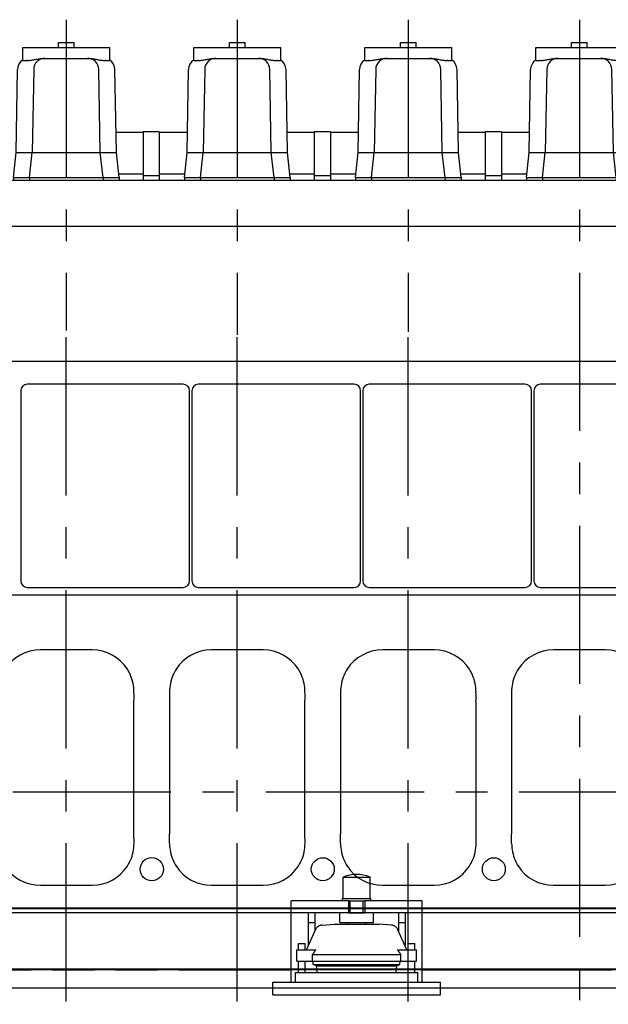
# Model space of a CAD drawing. Header units: millimetres. Extents: x 0 to 1189, y 0 to 841.
# Tile 12 of 106: x 282 to 373, y 138 to 290. Entities that reach past the tile are written whole.
import ezdxf
from ezdxf.enums import TextEntityAlignment as Align

# ---------------------------------------------------------------- set-up
doc = ezdxf.new("R2010")
doc.units = ezdxf.units.MM
doc.header["$LTSCALE"] = 65.395
doc.linetypes.add('CENTER', pattern=[0.6, 0.375, -0.075, 0.075, -0.075])
doc.linetypes.add('PHANTOM', pattern=[0.8, 0.45, -0.05, 0.1, -0.05, 0.1, -0.05])
doc.layers.get('0').update_dxf_attribs({"linetype": 'CONTINUOUS'})
for name, color, linetype in [('1907_210700_40_SIMPLE1_T2_X_PBL1238', 7, 'CONTINUOUS'), ('1907_210700_40_SIMPLE1_T2_X_PBL1259', 7, 'CONTINUOUS'), ('1907_210700_40_SIMPLE1_T2_X_PBL1269', 7, 'CONTINUOUS'), ('1907_210700_40_SIMPLE1_T2_X_PBL1273', 7, 'CONTINUOUS'), ('1907_210700_40_SIMPLE1_X_ABL1237', 7, 'CONTINUOUS'), ('1907_210700_40_SIMPLE1_X_ABL1258', 7, 'CONTINUOUS'), ('1907_210700_40_SIMPLE1_X_ABL1268', 7, 'CONTINUOUS'), ('1907_210700_40_SIMPLE1_X_ABL1272', 7, 'CONTINUOUS'), ('1907_734000_04_SIMPLE1_C_ABL1075', 7, 'CONTINUOUS'), ('1907_734000_04_SIMPLE1_T1_C_PBL1076', 7, 'CONTINUOUS'), ('1907_735000_02_SIMPLE_X_ABL1058', 7, 'CONTINUOUS'), ('1917_735001_02_SIMPLE_X_PBL1059', 7, 'CONTINUOUS'), ('1937_150000_00_SKL_PBL1114', 7, 'CONTINUOUS'), ('1997_111200_08_SIMPLE1_A_ABL1093', 7, 'CONTINUOUS'), ('1997_111200_08_SIMPLE1_T12_A_PBL1168', 7, 'CONTINUOUS'), ('1997_111200_08_SIMPLE1_T12_A_PBL1169', 7, 'CONTINUOUS'), ('1997_111200_08_SIMPLE1_T12_A_PBL1170', 7, 'CONTINUOUS'), ('1997_111200_08_SIMPLE1_T12_A_PBL1171', 7, 'CONTINUOUS'), ('1997_111200_08_SIMPLE1_T7_A_PBL1246', 7, 'CONTINUOUS'), ('1997_111200_08_SIMPLE1_T7_A_PBL1247', 7, 'CONTINUOUS'), ('1997_111200_08_SIMPLE1_T7_A_PBL1248', 7, 'CONTINUOUS'), ('1997_111200_08_SIMPLE1_T7_A_PBL1249', 7, 'CONTINUOUS'), ('1997_122000_07_SIMPLE1_A_ABL1071', 7, 'CONTINUOUS'), ('1997_122000_07_SIMPLE1_T1_A_PBL1072', 7, 'CONTINUOUS'), ('1997_122000_09_SIMPLE1_C_ABL1073', 7, 'CONTINUOUS'), ('1997_122000_09_SIMPLE1_T1_C_PBL1074', 7, 'CONTINUOUS'), ('1997_151000_15_SIMPLE1_T1_X_PBL1127', 7, 'CONTINUOUS'), ('1997_151000_15_SIMPLE1_T2_X_PBL1158', 7, 'CONTINUOUS'), ('1997_151000_15_SIMPLE1_X_ABL1110', 7, 'CONTINUOUS'), ('32007_040000_TLKS_KS_V_ABL1038', 7, 'CONTINUOUS'), ('32007_041000_TLKS_KS_V_ABL1055', 7, 'CONTINUOUS'), ('32097_000000_TLKS_MARKETING_ABL1032', 7, 'CONTINUOUS'), ('32097_030000_TLKS_V_ABL1033', 7, 'CONTINUOUS'), ('32097_100000_TLKS_V_ABL1070', 7, 'CONTINUOUS'), ('32097_111000_01_SIMPLE1_T1_X_PBL1092', 7, 'CONTINUOUS'), ('32097_111000_01_SIMPLE1_X_ABL1091', 7, 'CONTINUOUS'), ('32097_171000_01_SIMPLE1_T1_X_PBL1099', 7, 'CONTINUOUS'), ('32097_171000_01_SIMPLE1_X_ABL1098', 7, 'CONTINUOUS'), ('32097_200000_TLKS_V_ABL1104', 7, 'CONTINUOUS'), ('32097_700000_TLKS_V_ABL1034', 7, 'CONTINUOUS'), ('32097_722000_01_SIMPLE1_T1_X_PBL1044', 7, 'CONTINUOUS'), ('32097_722000_01_SIMPLE1_X_ABL1043', 7, 'CONTINUOUS'), ('right_6_VBL1028', 7, 'CONTINUOUS')]:
    doc.layers.add(name, color=color, linetype=linetype)
doc.styles.get("Standard").update_dxf_attribs({"font": 'txt', "width": 0.6})
doc.dimstyles.new('DIMSTYLE_1', dxfattribs={"dimtxt": 3.5, "dimasz": 3.5, "dimexe": 1.8, "dimexo": 0, "dimgap": 0.875, "dimtad": 1, "dimlfac": 20, "dimdsep": 46, "dimtxsty": 'Standard', "dimblk": '_FILLED', "dimblk1": '_FILLED', "dimblk2": '_FILLED', "dimcen": 0.09, "dimadec": 0, "dimazin": 0, "dimtp": 2, "dimtm": 2, "dimtfac": 1, "dimtofl": 0, "dimtmove": 0, "dimatfit": 3, "dimldrblk": '_FILLED', "dimfxl": 1, "dimtolj": 1, "dimarcsym": 0})

# ---------------------------------------------------------------- blocks, each defined once
blk = doc.blocks.new('_FILLED')
at = {"color": 0, "linetype": 'ByBlock'}
blk.add_solid([(0, 0), (-1, 0.167), (-1, -0.167)], dxfattribs=at)
blk = doc.blocks.new('*D7')
at = {"color": 2, "linetype": 'Continuous'}
for p, q in [((498.65, 167.1), (498.65, 89.6)), ((209.95, 138.25), (209.95, 89.6)), ((209.95, 91.4), (354.3, 91.4)), ((498.65, 91.4), (354.3, 91.4))]:
    blk.add_line(p, q, dxfattribs=at)
at = {"color": 2, "linetype": 'Continuous', "xscale": 3.5, "yscale": 3.5, "zscale": 3.5, "rotation": 180}
blk.add_blockref('_FILLED', (209.95, 91.4), dxfattribs=at)
at = {"color": 2, "linetype": 'Continuous', "xscale": 3.5, "yscale": 3.5, "zscale": 3.5}
blk.add_blockref('_FILLED', (498.65, 91.4), dxfattribs=at)
at = {"color": 2, "linetype": 'Continuous', "width": 0.672619}
blk.add_text('5774', height=3.5, dxfattribs=at).set_placement((354.3, 92.27), align=Align.CENTER)
blk = doc.blocks.new('32097_722000_01_SIMPLE1_T1_X_PBL1044', base_point=(273.55, 286.91))
at = {"layer": '32097_722000_01_SIMPLE1_T1_X_PBL1044', "color": 7, "linetype": 'Continuous'}
for p, q in [((297.16, 273.05), (301.37, 273.05)), ((301.37, 273.12), (301.37, 265.6)), ((303.87, 273.12), (301.37, 273.12)), ((303.87, 273.12), (303.87, 265.6)), ((303.87, 273.05), (308.24, 273.05)), ((323.66, 273.05), (327.87, 273.05)), ((327.87, 273.12), (327.87, 265.6)), ((330.37, 273.12), (327.87, 273.12)), ((330.37, 273.12), (330.37, 265.6)), ((330.37, 273.05), (334.74, 273.05)), ((350.16, 273.05), (354.37, 273.05)), ((354.37, 273.12), (354.37, 265.6)), ((356.87, 273.12), (354.37, 273.12)), ((356.87, 273.12), (356.87, 265.6)), ((356.87, 273.05), (361.24, 273.05)), ((297.58, 266.6), (301.37, 266.6)), ((303.87, 266.27), (301.37, 266.27)), ((303.87, 266.6), (307.81, 266.6)), ((324.08, 266.6), (327.87, 266.6)), ((330.37, 266.27), (327.87, 266.27)), ((330.37, 266.6), (334.31, 266.6)), ((350.58, 266.6), (354.37, 266.6)), ((356.87, 266.27), (354.37, 266.27)), ((356.87, 266.6), (360.81, 266.6))]:
    blk.add_line(p, q, dxfattribs=at)
blk = doc.blocks.new('32097_722000_01_SIMPLE1_X_ABL1043', base_point=(273.55, 286.91))
at = {"layer": '32097_722000_01_SIMPLE1_T1_X_PBL1044'}
blk.add_blockref('32097_722000_01_SIMPLE1_T1_X_PBL1044', (273.55, 286.91), dxfattribs=at)
blk = doc.blocks.new('32097_700000_TLKS_V_ABL1034', base_point=(271.47, 265.47))
at = {"layer": '32097_722000_01_SIMPLE1_X_ABL1043'}
blk.add_blockref('32097_722000_01_SIMPLE1_X_ABL1043', (273.55, 286.91), dxfattribs=at)
blk = doc.blocks.new('1997_122000_07_SIMPLE1_T1_A_PBL1072', base_point=(318.07, 130.7))
at = {"layer": '1997_122000_07_SIMPLE1_T1_A_PBL1072', "color": 7, "linetype": 'Continuous'}
for p, q in [((459.55, 143.15), (176.6, 143.15)), ((179.5, 140.35), (454.2, 140.35))]:
    blk.add_line(p, q, dxfattribs=at)
blk = doc.blocks.new('1997_122000_07_SIMPLE1_A_ABL1071', base_point=(318.07, 130.7))
at = {"layer": '1997_122000_07_SIMPLE1_T1_A_PBL1072'}
blk.add_blockref('1997_122000_07_SIMPLE1_T1_A_PBL1072', (318.07, 130.7), dxfattribs=at)
blk = doc.blocks.new('1997_122000_09_SIMPLE1_T1_C_PBL1074', base_point=(320.3, 123.4))
at = {"layer": '1997_122000_09_SIMPLE1_T1_C_PBL1074', "color": 8, "linetype": 'PHANTOM'}
for p, q in [((254.57, 143.15), (324.32, 143.15)), ((344.57, 143.15), (403.82, 143.15))]:
    blk.add_line(p, q, dxfattribs=at)
blk = doc.blocks.new('1997_122000_09_SIMPLE1_C_ABL1073', base_point=(320.3, 123.4))
at = {"layer": '1997_122000_09_SIMPLE1_T1_C_PBL1074'}
blk.add_blockref('1997_122000_09_SIMPLE1_T1_C_PBL1074', (320.3, 123.4), dxfattribs=at)
blk = doc.blocks.new('32097_111000_01_SIMPLE1_T1_X_PBL1092', base_point=(318.4, 190.37))
at = {"layer": '32097_111000_01_SIMPLE1_T1_X_PBL1092', "color": 7, "linetype": 'Continuous'}
for p, q in [((457.45, 237.5), (179.35, 237.5)), ((387.02, 201.25), (193.85, 201.25)), ((457.45, 152.69), (179.35, 152.69)), ((457.45, 152.62), (179.35, 152.62)), ((457.45, 152), (179.35, 152)), ((457.45, 143.25), (179.35, 143.25))]:
    blk.add_line(p, q, dxfattribs=at)
for centre, radius in [((302.7, 158.75), 1.8), ((329.2, 158.75), 1.78), ((355.7, 158.75), 1.78)]:
    blk.add_circle(centre, radius, dxfattribs=at)
blk = doc.blocks.new('32097_111000_01_SIMPLE1_X_ABL1091', base_point=(318.4, 190.37))
at = {"layer": '32097_111000_01_SIMPLE1_T1_X_PBL1092'}
blk.add_blockref('32097_111000_01_SIMPLE1_T1_X_PBL1092', (318.4, 190.37), dxfattribs=at)
blk = doc.blocks.new('1997_111200_08_SIMPLE1_T12_A_PBL1168', base_point=(289.44, 174.5))
at = {"layer": '1997_111200_08_SIMPLE1_T12_A_PBL1168', "color": 7, "linetype": 'Continuous'}
for p, q in [((293.45, 192.75), (285.44, 192.75)), ((278.95, 186.24), (278.96, 184.76)), ((278.96, 184.76), (278.96, 164.25)), ((299.94, 164.24), (299.94, 184.75)), ((299.95, 162.74), (299.94, 164.24)), ((298.92, 159.24), (298.93, 159.26)), ((285.45, 156.25), (293.45, 156.25))]:
    blk.add_line(p, q, dxfattribs=at)
for centre, radius, start, end in [((285.46, 186.23), 6.52, 90.1732, 147.2173), ((293.45, 186.25), 6.5, 32.694, 90), ((285.39, 186.27), 6.44, 147.2173, 156.5056), ((293.47, 186.33), 6.44, 22.9923, 32.2056), ((285.45, 186.25), 6.5, 156.5056, 180.0668), ((293.45, 186.25), 6.49, 359.9828, 23.5645), ((287.84, 185.49), 12.12, 356.489, 3.557), ((244.41, 163.5), 34.55, 358.7753, 1.2482), ((285.45, 162.75), 6.49, 179.9178, 203.6301), ((293.45, 162.75), 6.5, 336.5214, 359.9537), ((285.42, 162.67), 6.44, 203.1105, 212.1454), ((285.45, 162.75), 6.5, 212.5834, 270.0031), ((293.45, 162.75), 6.5, 270, 327.37), ((293.5, 162.71), 6.43, 327.5209, 336.5982)]:
    blk.add_arc(centre, radius, start, end, dxfattribs=at)
blk = doc.blocks.new('1997_111200_08_SIMPLE1_T12_A_PBL1169', base_point=(315.94, 174.5))
at = {"layer": '1997_111200_08_SIMPLE1_T12_A_PBL1169', "color": 7, "linetype": 'Continuous'}
for p, q in [((319.95, 192.75), (311.94, 192.75)), ((305.45, 186.24), (305.46, 184.76)), ((305.46, 184.76), (305.46, 164.25)), ((326.44, 164.24), (326.44, 184.75)), ((326.45, 162.74), (326.44, 164.24)), ((325.42, 159.24), (325.43, 159.26)), ((311.95, 156.25), (319.95, 156.25))]:
    blk.add_line(p, q, dxfattribs=at)
for centre, radius, start, end in [((311.96, 186.23), 6.52, 90.1732, 147.2173), ((319.95, 186.25), 6.5, 32.694, 90), ((311.89, 186.27), 6.44, 147.2173, 156.5056), ((319.97, 186.33), 6.44, 22.9923, 32.2056), ((311.95, 186.25), 6.5, 156.5056, 180.0668), ((319.95, 186.25), 6.49, 359.9828, 23.5645), ((314.34, 185.49), 12.12, 356.489, 3.557), ((270.91, 163.5), 34.55, 358.7753, 1.2482), ((311.95, 162.75), 6.49, 179.9178, 203.6301), ((319.95, 162.75), 6.5, 336.5214, 359.9537), ((311.92, 162.67), 6.44, 203.1105, 212.1454), ((311.95, 162.75), 6.5, 212.5834, 270.0031), ((319.95, 162.75), 6.5, 270, 327.37), ((320, 162.71), 6.43, 327.5209, 336.5982)]:
    blk.add_arc(centre, radius, start, end, dxfattribs=at)
blk = doc.blocks.new('1997_111200_08_SIMPLE1_T12_A_PBL1170', base_point=(342.44, 174.5))
at = {"layer": '1997_111200_08_SIMPLE1_T12_A_PBL1170', "color": 7, "linetype": 'Continuous'}
for p, q in [((346.45, 192.75), (338.44, 192.75)), ((331.95, 186.24), (331.95, 184.76)), ((331.95, 184.76), (331.95, 164.25)), ((352.94, 164.24), (352.94, 184.75)), ((352.95, 162.74), (352.94, 164.24)), ((351.92, 159.24), (351.93, 159.26)), ((338.45, 156.25), (346.45, 156.25))]:
    blk.add_line(p, q, dxfattribs=at)
for centre, radius, start, end in [((338.46, 186.23), 6.52, 90.1732, 147.2173), ((346.45, 186.25), 6.5, 32.694, 90), ((338.39, 186.27), 6.44, 147.2173, 156.5056), ((346.47, 186.33), 6.44, 22.9923, 32.2056), ((338.45, 186.25), 6.5, 156.5056, 180.0668), ((346.45, 186.25), 6.49, 359.9828, 23.5645), ((340.84, 185.49), 12.12, 356.489, 3.557), ((297.41, 163.5), 34.55, 358.7753, 1.2482), ((338.45, 162.75), 6.49, 179.9178, 203.6301), ((346.45, 162.75), 6.5, 336.5214, 359.9537), ((338.42, 162.67), 6.44, 203.1105, 212.1454), ((338.45, 162.75), 6.5, 212.5834, 270.0031), ((346.45, 162.75), 6.5, 270, 327.37), ((346.5, 162.71), 6.43, 327.5209, 336.5982)]:
    blk.add_arc(centre, radius, start, end, dxfattribs=at)
blk = doc.blocks.new('1997_111200_08_SIMPLE1_T12_A_PBL1171', base_point=(368.94, 174.5))
at = {"layer": '1997_111200_08_SIMPLE1_T12_A_PBL1171', "color": 7, "linetype": 'Continuous'}
for p, q in [((372.95, 192.75), (364.94, 192.75)), ((358.45, 186.24), (358.45, 184.76)), ((358.45, 184.76), (358.45, 164.25)), ((379.44, 164.24), (379.44, 184.75)), ((379.45, 162.74), (379.44, 164.24)), ((378.42, 159.24), (378.43, 159.26)), ((364.95, 156.25), (372.95, 156.25))]:
    blk.add_line(p, q, dxfattribs=at)
for centre, radius, start, end in [((364.96, 186.23), 6.52, 90.1732, 147.2173), ((372.95, 186.25), 6.5, 32.694, 90), ((364.89, 186.27), 6.44, 147.2173, 156.5056), ((372.97, 186.33), 6.44, 22.9923, 32.2056), ((364.95, 186.25), 6.5, 156.5056, 180.0668), ((372.95, 186.25), 6.49, 359.9828, 23.5645), ((367.34, 185.49), 12.12, 356.489, 3.557), ((323.91, 163.5), 34.55, 358.7753, 1.2482), ((364.95, 162.75), 6.49, 179.9178, 203.6301), ((372.95, 162.75), 6.5, 336.5214, 359.9537), ((364.92, 162.67), 6.44, 203.1105, 212.1454), ((364.95, 162.75), 6.5, 212.5834, 270.0031), ((372.95, 162.75), 6.5, 270, 327.37), ((373, 162.71), 6.43, 327.5209, 336.5982)]:
    blk.add_arc(centre, radius, start, end, dxfattribs=at)
blk = doc.blocks.new('1997_111200_08_SIMPLE1_T7_A_PBL1246', base_point=(295.49, 218.2))
at = {"layer": '1997_111200_08_SIMPLE1_T7_A_PBL1246', "color": 7, "linetype": 'Continuous'}
for p, q in [((307.56, 233.95), (283.41, 233.95)), ((282.41, 232.95), (282.41, 203.45)), ((308.56, 203.45), (308.56, 232.95)), ((283.41, 202.45), (307.56, 202.45))]:
    blk.add_line(p, q, dxfattribs=at)
for centre, start, end in [((283.41, 232.95), 90, 180), ((307.56, 232.95), 0, 90), ((283.41, 203.45), 180, 270), ((307.56, 203.45), 270, 360)]:
    blk.add_arc(centre, 1, start, end, dxfattribs=at)
blk = doc.blocks.new('1997_111200_08_SIMPLE1_T7_A_PBL1247', base_point=(321.98, 218.2))
at = {"layer": '1997_111200_08_SIMPLE1_T7_A_PBL1247', "color": 7, "linetype": 'Continuous'}
for p, q in [((334.06, 233.95), (309.91, 233.95)), ((308.91, 232.95), (308.91, 203.45)), ((335.06, 203.45), (335.06, 232.95)), ((309.91, 202.45), (334.06, 202.45))]:
    blk.add_line(p, q, dxfattribs=at)
for centre, start, end in [((309.91, 232.95), 90, 180), ((334.06, 232.95), 0, 90), ((309.91, 203.45), 180, 270), ((334.06, 203.45), 270, 360)]:
    blk.add_arc(centre, 1, start, end, dxfattribs=at)
blk = doc.blocks.new('1997_111200_08_SIMPLE1_T7_A_PBL1248', base_point=(348.48, 218.2))
at = {"layer": '1997_111200_08_SIMPLE1_T7_A_PBL1248', "color": 7, "linetype": 'Continuous'}
for p, q in [((360.55, 233.95), (336.4, 233.95)), ((335.4, 232.95), (335.4, 203.45)), ((361.55, 203.45), (361.55, 232.95)), ((336.4, 202.45), (360.55, 202.45))]:
    blk.add_line(p, q, dxfattribs=at)
for centre, start, end in [((336.4, 232.95), 90, 180), ((360.55, 232.95), 0, 90), ((336.4, 203.45), 180, 270), ((360.55, 203.45), 270, 360)]:
    blk.add_arc(centre, 1, start, end, dxfattribs=at)
blk = doc.blocks.new('1997_111200_08_SIMPLE1_T7_A_PBL1249', base_point=(374.98, 218.2))
at = {"layer": '1997_111200_08_SIMPLE1_T7_A_PBL1249', "color": 7, "linetype": 'Continuous'}
for p, q in [((387.05, 233.95), (362.9, 233.95)), ((361.9, 232.95), (361.9, 203.45)), ((362.9, 202.45), (387.02, 202.45))]:
    blk.add_line(p, q, dxfattribs=at)
for centre, start, end in [((362.9, 232.95), 90, 180), ((387.05, 232.95), 0, 90), ((362.9, 203.45), 180, 270)]:
    blk.add_arc(centre, 1, start, end, dxfattribs=at)
blk = doc.blocks.new('1997_111200_08_SIMPLE1_A_ABL1093', base_point=(326.65, 195.5))
at = {"layer": '1997_111200_08_SIMPLE1_T12_A_PBL1168'}
blk.add_blockref('1997_111200_08_SIMPLE1_T12_A_PBL1168', (289.44, 174.5), dxfattribs=at)
at = {"layer": '1997_111200_08_SIMPLE1_T12_A_PBL1169'}
blk.add_blockref('1997_111200_08_SIMPLE1_T12_A_PBL1169', (315.94, 174.5), dxfattribs=at)
at = {"layer": '1997_111200_08_SIMPLE1_T12_A_PBL1170'}
blk.add_blockref('1997_111200_08_SIMPLE1_T12_A_PBL1170', (342.44, 174.5), dxfattribs=at)
at = {"layer": '1997_111200_08_SIMPLE1_T12_A_PBL1171'}
blk.add_blockref('1997_111200_08_SIMPLE1_T12_A_PBL1171', (368.94, 174.5), dxfattribs=at)
at = {"layer": '1997_111200_08_SIMPLE1_T7_A_PBL1246'}
blk.add_blockref('1997_111200_08_SIMPLE1_T7_A_PBL1246', (295.49, 218.2), dxfattribs=at)
at = {"layer": '1997_111200_08_SIMPLE1_T7_A_PBL1247'}
blk.add_blockref('1997_111200_08_SIMPLE1_T7_A_PBL1247', (321.98, 218.2), dxfattribs=at)
at = {"layer": '1997_111200_08_SIMPLE1_T7_A_PBL1248'}
blk.add_blockref('1997_111200_08_SIMPLE1_T7_A_PBL1248', (348.48, 218.2), dxfattribs=at)
at = {"layer": '1997_111200_08_SIMPLE1_T7_A_PBL1249'}
blk.add_blockref('1997_111200_08_SIMPLE1_T7_A_PBL1249', (374.98, 218.2), dxfattribs=at)
blk = doc.blocks.new('32097_171000_01_SIMPLE1_T1_X_PBL1099', base_point=(317.87, 251.55))
at = {"layer": '32097_171000_01_SIMPLE1_T1_X_PBL1099', "color": 7, "linetype": 'Continuous'}
for p, q in [((195.45, 265.6), (441.95, 265.6)), ((195.45, 258.5), (441.95, 258.5))]:
    blk.add_line(p, q, dxfattribs=at)
blk = doc.blocks.new('32097_171000_01_SIMPLE1_X_ABL1098', base_point=(317.87, 251.55))
at = {"layer": '32097_171000_01_SIMPLE1_T1_X_PBL1099'}
blk.add_blockref('32097_171000_01_SIMPLE1_T1_X_PBL1099', (317.87, 251.55), dxfattribs=at)
blk = doc.blocks.new('32097_100000_TLKS_V_ABL1070', base_point=(325.15, 187.52))
at = {"layer": '1997_111200_08_SIMPLE1_A_ABL1093'}
blk.add_blockref('1997_111200_08_SIMPLE1_A_ABL1093', (326.65, 195.5), dxfattribs=at)
at = {"layer": '1997_122000_07_SIMPLE1_A_ABL1071'}
blk.add_blockref('1997_122000_07_SIMPLE1_A_ABL1071', (318.07, 130.7), dxfattribs=at)
at = {"layer": '1997_122000_09_SIMPLE1_C_ABL1073'}
blk.add_blockref('1997_122000_09_SIMPLE1_C_ABL1073', (320.3, 123.4), dxfattribs=at)
at = {"layer": '32097_111000_01_SIMPLE1_X_ABL1091'}
blk.add_blockref('32097_111000_01_SIMPLE1_X_ABL1091', (318.4, 190.37), dxfattribs=at)
at = {"layer": '32097_171000_01_SIMPLE1_X_ABL1098'}
blk.add_blockref('32097_171000_01_SIMPLE1_X_ABL1098', (317.87, 251.55), dxfattribs=at)
blk = doc.blocks.new('1907_210700_40_SIMPLE1_T2_X_PBL1238', base_point=(289.45, 266.41))
at = {"layer": '1907_210700_40_SIMPLE1_T2_X_PBL1238', "color": 2, "linetype": 'CENTER'}
blk.add_line((289.45, 290.5), (289.45, 242.32), dxfattribs=at)
at = {"layer": '1907_210700_40_SIMPLE1_T2_X_PBL1238', "color": 7, "linetype": 'Continuous'}
for p, q in [((282.7, 284.21), (282.7, 286.2)), ((282.7, 286.2), (296.2, 286.2)), ((288.25, 286.2), (288.25, 286.95)), ((288.25, 286.95), (290.65, 286.95)), ((290.65, 286.2), (290.65, 286.95)), ((296.2, 284.21), (296.2, 286.2)), ((285.91, 284.5), (292.98, 284.5)), ((281.68, 269.9), (281.9, 282.78)), ((284.4, 282.78), (284.18, 269.9)), ((294.72, 269.9), (294.49, 282.78)), ((297.22, 269.9), (297, 282.78)), ((281.25, 266.01), (281.68, 269.9)), ((281.68, 269.9), (297.22, 269.9)), ((283.75, 266.01), (284.18, 269.9)), ((295.15, 266.01), (294.72, 269.9)), ((297.65, 266.01), (297.22, 269.9)), ((281.25, 266.01), (281.25, 265.6)), ((281.25, 266.01), (297.65, 266.01)), ((283.75, 266.01), (283.75, 265.6)), ((295.15, 266.01), (295.15, 265.6)), ((297.65, 266.01), (297.65, 265.6))]:
    blk.add_line(p, q, dxfattribs=at)
for centre, radius, start, end in [((283.65, 282.75), 1.75, 123.0888, 179.0157), ((283.39, 282.61), 1.58, 87.9538, 92.3666), ((286.15, 282.75), 1.75, 90, 179.0171), ((292.74, 282.75), 1.75, 0.9983, 90), ((295.53, 282.63), 1.55, 88.2837, 92.2195), ((295.25, 282.75), 1.75, 0.9577, 57.1454)]:
    blk.add_arc(centre, radius, start, end, dxfattribs=at)
for points, knots in [([(282.7, 284.21), (282.7, 284.2), (282.72, 284.2), (282.75, 284.19), (282.8, 284.19), (282.91, 284.18), (283.08, 284.18), (283.24, 284.19), (283.32, 284.19)], [0, 0, 0, 0, 0.021989, 0.073859, 0.157732, 0.272737, 0.588445, 1, 1, 1, 1]), ([(283.44, 284.19), (283.65, 284.18), (284.07, 284.21), (284.68, 284.33), (285.29, 284.46), (285.7, 284.5), (285.91, 284.5)], [0, 0, 0, 0, 0.249411, 0.499844, 0.750407, 1, 1, 1, 1]), ([(292.98, 284.5), (293.19, 284.5), (293.61, 284.45), (294.22, 284.32), (294.84, 284.2), (295.26, 284.17), (295.47, 284.18)], [0, 0, 0, 0, 0.249571, 0.500167, 0.75063, 1, 1, 1, 1]), ([(295.58, 284.18), (295.66, 284.18), (295.82, 284.18), (295.99, 284.18), (296.1, 284.18), (296.15, 284.19), (296.18, 284.2), (296.2, 284.21), (296.2, 284.21)], [0, 0, 0, 0, 0.410589, 0.7256, 0.840451, 0.924384, 0.976675, 1, 1, 1, 1])]:
    blk.add_open_spline(points, degree=3, knots=knots, dxfattribs=at)
blk = doc.blocks.new('1907_210700_40_SIMPLE1_X_ABL1237', base_point=(289.45, 266.41))
at = {"layer": '1907_210700_40_SIMPLE1_T2_X_PBL1238'}
blk.add_blockref('1907_210700_40_SIMPLE1_T2_X_PBL1238', (289.45, 266.41), dxfattribs=at)
blk = doc.blocks.new('1907_210700_40_SIMPLE1_T2_X_PBL1259', base_point=(315.95, 266.05))
at = {"layer": '1907_210700_40_SIMPLE1_T2_X_PBL1259', "color": 2, "linetype": 'CENTER'}
blk.add_line((315.95, 290.5), (315.95, 241.6), dxfattribs=at)
at = {"layer": '1907_210700_40_SIMPLE1_T2_X_PBL1259', "color": 7, "linetype": 'Continuous'}
for p, q in [((309.2, 284.21), (309.2, 286.2)), ((309.2, 286.2), (322.7, 286.2)), ((314.75, 286.2), (314.75, 286.95)), ((314.75, 286.95), (317.15, 286.95)), ((317.15, 286.2), (317.15, 286.95)), ((322.7, 284.21), (322.7, 286.2)), ((312.41, 284.5), (319.48, 284.5)), ((308.18, 269.9), (308.4, 282.78)), ((310.9, 282.78), (310.68, 269.9)), ((321.22, 269.9), (320.99, 282.78)), ((323.72, 269.9), (323.5, 282.78)), ((307.75, 266.01), (308.18, 269.9)), ((308.18, 269.9), (323.72, 269.9)), ((310.25, 266.01), (310.68, 269.9)), ((321.65, 266.01), (321.22, 269.9)), ((324.15, 266.01), (323.72, 269.9)), ((307.75, 266.01), (307.75, 265.6)), ((307.75, 266.01), (324.15, 266.01)), ((310.25, 266.01), (310.25, 265.6)), ((321.65, 266.01), (321.65, 265.6)), ((324.15, 266.01), (324.15, 265.6))]:
    blk.add_line(p, q, dxfattribs=at)
for centre, radius, start, end in [((310.15, 282.75), 1.75, 123.0888, 179.0157), ((309.89, 282.61), 1.58, 87.9538, 92.3666), ((312.65, 282.75), 1.75, 90, 179.0171), ((319.24, 282.75), 1.75, 0.9983, 90), ((322.03, 282.63), 1.55, 88.2837, 92.2195), ((321.75, 282.75), 1.75, 0.9577, 57.1454)]:
    blk.add_arc(centre, radius, start, end, dxfattribs=at)
for points, knots in [([(309.2, 284.21), (309.2, 284.2), (309.22, 284.2), (309.25, 284.19), (309.3, 284.19), (309.41, 284.18), (309.58, 284.18), (309.74, 284.19), (309.82, 284.19)], [0, 0, 0, 0, 0.021989, 0.073859, 0.157732, 0.272737, 0.588445, 1, 1, 1, 1]), ([(309.94, 284.19), (310.15, 284.18), (310.57, 284.21), (311.18, 284.33), (311.79, 284.46), (312.2, 284.5), (312.41, 284.5)], [0, 0, 0, 0, 0.249411, 0.499844, 0.750407, 1, 1, 1, 1]), ([(319.48, 284.5), (319.69, 284.5), (320.11, 284.45), (320.72, 284.32), (321.34, 284.2), (321.76, 284.17), (321.97, 284.18)], [0, 0, 0, 0, 0.249571, 0.500167, 0.75063, 1, 1, 1, 1]), ([(322.08, 284.18), (322.16, 284.18), (322.32, 284.18), (322.49, 284.18), (322.6, 284.18), (322.65, 284.19), (322.68, 284.2), (322.7, 284.21), (322.7, 284.21)], [0, 0, 0, 0, 0.410589, 0.7256, 0.840451, 0.924384, 0.976675, 1, 1, 1, 1])]:
    blk.add_open_spline(points, degree=3, knots=knots, dxfattribs=at)
blk = doc.blocks.new('1907_210700_40_SIMPLE1_X_ABL1258', base_point=(315.95, 266.05))
at = {"layer": '1907_210700_40_SIMPLE1_T2_X_PBL1259'}
blk.add_blockref('1907_210700_40_SIMPLE1_T2_X_PBL1259', (315.95, 266.05), dxfattribs=at)
blk = doc.blocks.new('1907_210700_40_SIMPLE1_T2_X_PBL1269', base_point=(342.45, 266.29))
at = {"layer": '1907_210700_40_SIMPLE1_T2_X_PBL1269', "color": 2, "linetype": 'CENTER'}
blk.add_line((342.45, 290.5), (342.45, 242.08), dxfattribs=at)
at = {"layer": '1907_210700_40_SIMPLE1_T2_X_PBL1269', "color": 7, "linetype": 'Continuous'}
for p, q in [((335.7, 284.21), (335.7, 286.2)), ((335.7, 286.2), (349.2, 286.2)), ((341.25, 286.2), (341.25, 286.95)), ((341.25, 286.95), (343.65, 286.95)), ((343.65, 286.2), (343.65, 286.95)), ((349.2, 284.21), (349.2, 286.2)), ((338.91, 284.5), (345.98, 284.5)), ((334.68, 269.9), (334.9, 282.78)), ((337.4, 282.78), (337.18, 269.9)), ((347.72, 269.9), (347.49, 282.78)), ((350.22, 269.9), (350, 282.78)), ((334.25, 266.01), (334.68, 269.9)), ((334.68, 269.9), (350.22, 269.9)), ((336.75, 266.01), (337.18, 269.9)), ((348.15, 266.01), (347.72, 269.9)), ((350.65, 266.01), (350.22, 269.9)), ((334.25, 266.01), (334.25, 265.6)), ((334.25, 266.01), (350.65, 266.01)), ((336.75, 266.01), (336.75, 265.6)), ((348.15, 266.01), (348.15, 265.6)), ((350.65, 266.01), (350.65, 265.6))]:
    blk.add_line(p, q, dxfattribs=at)
for centre, radius, start, end in [((336.65, 282.75), 1.75, 123.0888, 179.0157), ((336.39, 282.61), 1.58, 87.9538, 92.3666), ((339.15, 282.75), 1.75, 90, 179.0171), ((345.74, 282.75), 1.75, 0.9983, 90), ((348.53, 282.63), 1.55, 88.2837, 92.2195), ((348.25, 282.75), 1.75, 0.9577, 57.1454)]:
    blk.add_arc(centre, radius, start, end, dxfattribs=at)
for points, knots in [([(335.7, 284.21), (335.7, 284.2), (335.72, 284.2), (335.75, 284.19), (335.8, 284.19), (335.91, 284.18), (336.08, 284.18), (336.24, 284.19), (336.32, 284.19)], [0, 0, 0, 0, 0.021989, 0.073859, 0.157732, 0.272737, 0.588445, 1, 1, 1, 1]), ([(336.44, 284.19), (336.65, 284.18), (337.07, 284.21), (337.68, 284.33), (338.29, 284.46), (338.7, 284.5), (338.91, 284.5)], [0, 0, 0, 0, 0.249411, 0.499844, 0.750407, 1, 1, 1, 1]), ([(345.98, 284.5), (346.19, 284.5), (346.61, 284.45), (347.22, 284.32), (347.84, 284.2), (348.26, 284.17), (348.47, 284.18)], [0, 0, 0, 0, 0.249571, 0.500167, 0.75063, 1, 1, 1, 1]), ([(348.58, 284.18), (348.66, 284.18), (348.82, 284.18), (348.99, 284.18), (349.1, 284.18), (349.15, 284.19), (349.18, 284.2), (349.2, 284.21), (349.2, 284.21)], [0, 0, 0, 0, 0.410589, 0.7256, 0.840451, 0.924384, 0.976675, 1, 1, 1, 1])]:
    blk.add_open_spline(points, degree=3, knots=knots, dxfattribs=at)
blk = doc.blocks.new('1907_210700_40_SIMPLE1_X_ABL1268', base_point=(342.45, 266.29))
at = {"layer": '1907_210700_40_SIMPLE1_T2_X_PBL1269'}
blk.add_blockref('1907_210700_40_SIMPLE1_T2_X_PBL1269', (342.45, 266.29), dxfattribs=at)
blk = doc.blocks.new('1907_210700_40_SIMPLE1_T2_X_PBL1273', base_point=(368.95, 214.44))
at = {"layer": '1907_210700_40_SIMPLE1_T2_X_PBL1273', "color": 2, "linetype": 'CENTER'}
blk.add_line((368.95, 290.5), (368.95, 138.37), dxfattribs=at)
at = {"layer": '1907_210700_40_SIMPLE1_T2_X_PBL1273', "color": 7, "linetype": 'Continuous'}
for p, q in [((362.2, 286.2), (375.7, 286.2)), ((362.2, 284.21), (362.2, 286.2)), ((367.75, 286.2), (367.75, 286.95)), ((367.75, 286.95), (370.15, 286.95)), ((370.15, 286.2), (370.15, 286.95)), ((375.7, 284.21), (375.7, 286.2)), ((365.41, 284.5), (372.48, 284.5)), ((361.18, 269.9), (361.4, 282.78)), ((363.9, 282.78), (363.68, 269.9)), ((374.22, 269.9), (373.99, 282.78)), ((376.72, 269.9), (376.5, 282.78)), ((360.75, 266.01), (361.18, 269.9)), ((361.18, 269.9), (376.72, 269.9)), ((363.25, 266.01), (363.68, 269.9)), ((374.65, 266.01), (374.22, 269.9)), ((377.15, 266.01), (376.72, 269.9)), ((360.75, 266.01), (377.15, 266.01)), ((360.75, 266.01), (360.75, 265.6)), ((363.25, 266.01), (363.25, 265.6)), ((374.65, 266.01), (374.65, 265.6)), ((377.15, 266.01), (377.15, 265.6))]:
    blk.add_line(p, q, dxfattribs=at)
for centre, radius, start, end in [((363.15, 282.75), 1.75, 123.0888, 179.0157), ((362.89, 282.61), 1.58, 87.9538, 92.3666), ((365.65, 282.75), 1.75, 90, 179.0171), ((372.24, 282.75), 1.75, 0.9983, 90), ((375.03, 282.63), 1.55, 88.2837, 92.2195), ((374.75, 282.75), 1.75, 0.9577, 57.1454)]:
    blk.add_arc(centre, radius, start, end, dxfattribs=at)
for points, knots in [([(362.2, 284.21), (362.2, 284.2), (362.22, 284.2), (362.25, 284.19), (362.3, 284.19), (362.41, 284.18), (362.58, 284.18), (362.74, 284.19), (362.82, 284.19)], [0, 0, 0, 0, 0.021989, 0.073859, 0.157732, 0.272737, 0.588445, 1, 1, 1, 1]), ([(362.94, 284.19), (363.15, 284.18), (363.57, 284.21), (364.18, 284.33), (364.79, 284.46), (365.2, 284.5), (365.41, 284.5)], [0, 0, 0, 0, 0.249411, 0.499844, 0.750407, 1, 1, 1, 1]), ([(372.48, 284.5), (372.69, 284.5), (373.11, 284.45), (373.72, 284.32), (374.34, 284.2), (374.76, 284.17), (374.97, 284.18)], [0, 0, 0, 0, 0.249571, 0.500167, 0.75063, 1, 1, 1, 1]), ([(375.08, 284.18), (375.16, 284.18), (375.32, 284.18), (375.49, 284.18), (375.6, 284.18), (375.65, 284.19), (375.68, 284.2), (375.7, 284.21), (375.7, 284.21)], [0, 0, 0, 0, 0.410589, 0.7256, 0.840451, 0.924384, 0.976675, 1, 1, 1, 1])]:
    blk.add_open_spline(points, degree=3, knots=knots, dxfattribs=at)
blk = doc.blocks.new('1907_210700_40_SIMPLE1_X_ABL1272', base_point=(368.95, 214.44))
at = {"layer": '1907_210700_40_SIMPLE1_T2_X_PBL1273'}
blk.add_blockref('1907_210700_40_SIMPLE1_T2_X_PBL1273', (368.95, 214.44), dxfattribs=at)
blk = doc.blocks.new('32097_200000_TLKS_V_ABL1104', base_point=(315.95, 241.21))
at = {"layer": '1907_210700_40_SIMPLE1_X_ABL1237'}
blk.add_blockref('1907_210700_40_SIMPLE1_X_ABL1237', (289.45, 266.41), dxfattribs=at)
at = {"layer": '1907_210700_40_SIMPLE1_X_ABL1258'}
blk.add_blockref('1907_210700_40_SIMPLE1_X_ABL1258', (315.95, 266.05), dxfattribs=at)
at = {"layer": '1907_210700_40_SIMPLE1_X_ABL1268'}
blk.add_blockref('1907_210700_40_SIMPLE1_X_ABL1268', (342.45, 266.29), dxfattribs=at)
at = {"layer": '1907_210700_40_SIMPLE1_X_ABL1272'}
blk.add_blockref('1907_210700_40_SIMPLE1_X_ABL1272', (368.95, 214.44), dxfattribs=at)
blk = doc.blocks.new('32097_030000_TLKS_V_ABL1033', base_point=(293.35, 222.92))
at = {"layer": '32097_100000_TLKS_V_ABL1070'}
blk.add_blockref('32097_100000_TLKS_V_ABL1070', (325.15, 187.52), dxfattribs=at)
at = {"layer": '32097_200000_TLKS_V_ABL1104'}
blk.add_blockref('32097_200000_TLKS_V_ABL1104', (315.95, 241.21), dxfattribs=at)
at = {"layer": '32097_700000_TLKS_V_ABL1034'}
blk.add_blockref('32097_700000_TLKS_V_ABL1034', (271.47, 265.47), dxfattribs=at)
blk = doc.blocks.new('1917_735001_02_SIMPLE_X_PBL1059', base_point=(174.35, 183.66))
at = {"layer": '1917_735001_02_SIMPLE_X_PBL1059', "color": 7, "linetype": 'Continuous'}
for p, q in [((170.94, 184.13), (169.35, 183.71)), ((169.35, 183.61), (169.35, 183.71)), ((170.94, 183.18), (169.35, 183.61)), ((171.21, 184.13), (170.94, 184.13)), ((179.35, 184.13), (171.21, 184.13)), ((179.35, 183.66), (171.21, 183.66)), ((170.94, 183.18), (171.21, 183.18)), ((179.35, 183.18), (171.21, 183.18))]:
    blk.add_line(p, q, dxfattribs=at)
for points, knots in [([(171.21, 183.66), (171.15, 183.68), (171.07, 183.73), (170.97, 183.81), (170.92, 183.89), (170.97, 183.98), (171.07, 184.06), (171.15, 184.11), (171.21, 184.13)], [0, 0, 0, 0, 0.258192, 0.383288, 0.500002, 0.616714, 0.741808, 1, 1, 1, 1]), ([(171.21, 183.18), (171.15, 183.21), (171.07, 183.25), (170.97, 183.33), (170.92, 183.42), (170.97, 183.51), (171.07, 183.59), (171.15, 183.63), (171.21, 183.66)], [0, 0, 0, 0, 0.25819, 0.383285, 0.500002, 0.616716, 0.741811, 1, 1, 1, 1])]:
    blk.add_open_spline(points, degree=3, knots=knots, dxfattribs=at)
blk = doc.blocks.new('1937_150000_00_SKL_PBL1114', base_point=(276.2, 190.37))
at = {"layer": '1937_150000_00_SKL_PBL1114', "color": 2, "linetype": 'CENTER'}
for p, q in [((209.95, 138.25), (209.95, 242.5)), ((236.45, 138.25), (236.45, 242.5)), ((262.95, 138.25), (262.95, 242.5)), ((289.45, 138.25), (289.45, 242.5)), ((315.95, 138.25), (315.95, 242.5)), ((342.45, 138.25), (342.45, 242.5))]:
    blk.add_line(p, q, dxfattribs=at)
blk = doc.blocks.new('1907_735000_02_SIMPLE_X_ABL1058', base_point=(255.9, 190.37))
at = {"layer": '1917_735001_02_SIMPLE_X_PBL1059'}
blk.add_blockref('1917_735001_02_SIMPLE_X_PBL1059', (174.35, 183.66), dxfattribs=at)
at = {"layer": '1937_150000_00_SKL_PBL1114'}
blk.add_blockref('1937_150000_00_SKL_PBL1114', (276.2, 190.37), dxfattribs=at)
blk = doc.blocks.new('1907_734000_04_SIMPLE1_T1_C_PBL1076', base_point=(336.05, 166.12))
at = {"layer": '1907_734000_04_SIMPLE1_T1_C_PBL1076', "color": 2, "linetype": 'CENTER'}
blk.add_line((163.44, 170.75), (508.65, 170.75), dxfattribs=at)
blk = doc.blocks.new('1907_734000_04_SIMPLE1_C_ABL1075', base_point=(336.05, 166.12))
at = {"layer": '1907_734000_04_SIMPLE1_T1_C_PBL1076'}
blk.add_blockref('1907_734000_04_SIMPLE1_T1_C_PBL1076', (336.05, 166.12), dxfattribs=at)
blk = doc.blocks.new('32007_041000_TLKS_KS_V_ABL1055', base_point=(336.05, 202.95))
at = {"layer": '1907_734000_04_SIMPLE1_C_ABL1075'}
blk.add_blockref('1907_734000_04_SIMPLE1_C_ABL1075', (336.05, 166.12), dxfattribs=at)
at = {"layer": '1907_735000_02_SIMPLE_X_ABL1058'}
blk.add_blockref('1907_735000_02_SIMPLE_X_ABL1058', (255.9, 190.37), dxfattribs=at)
blk = doc.blocks.new('32007_040000_TLKS_KS_V_ABL1038', base_point=(310.61, 224.44))
at = {"layer": '32007_041000_TLKS_KS_V_ABL1055'}
blk.add_blockref('32007_041000_TLKS_KS_V_ABL1055', (336.05, 202.95), dxfattribs=at)
blk = doc.blocks.new('32097_000000_TLKS_MARKETING_ABL1032', base_point=(307.9, 222.92))
at = {"layer": '32007_040000_TLKS_KS_V_ABL1038'}
blk.add_blockref('32007_040000_TLKS_KS_V_ABL1038', (310.61, 224.44), dxfattribs=at)
at = {"layer": '32097_030000_TLKS_V_ABL1033'}
blk.add_blockref('32097_030000_TLKS_V_ABL1033', (293.35, 222.92), dxfattribs=at)
blk = doc.blocks.new('1997_151000_15_SIMPLE1_T1_X_PBL1127', base_point=(334.45, 148.38))
at = {"layer": '1997_151000_15_SIMPLE1_T1_X_PBL1127', "color": 8, "linetype": 'PHANTOM'}
for p, q in [((332.36, 157.51), (336.53, 157.51)), ((332.36, 154.21), (332.36, 157.51)), ((336.53, 154.21), (336.53, 157.51)), ((332.24, 154.21), (336.66, 154.21)), ((332.24, 153.85), (332.24, 154.21)), ((333.2, 153.85), (335.7, 153.85)), ((333.46, 152), (333.46, 153.85)), ((335.44, 152), (335.44, 153.85)), ((336.66, 153.85), (336.66, 154.21)), ((331.85, 150.5), (331.85, 152)), ((333.2, 152), (335.7, 152)), ((337.05, 150.5), (337.05, 152)), ((329.08, 150.08), (330.95, 150.25)), ((330.95, 150.25), (337.95, 150.25)), ((331.85, 150.5), (337.05, 150.5)), ((333.01, 150.25), (333.01, 150.5)), ((335.89, 150.25), (335.89, 150.5)), ((339.82, 150.08), (337.95, 150.25)), ((326.66, 146.26), (328.05, 149.35)), ((342.24, 146.26), (340.85, 149.35)), ((325.45, 147.25), (326.45, 147.25)), ((325.45, 146.26), (325.45, 147.25)), ((326.45, 146.26), (326.45, 147.25)), ((342.45, 147.25), (343.45, 147.25)), ((342.45, 146.26), (342.45, 147.25)), ((343.45, 146.26), (343.45, 147.25)), ((325.2, 146.26), (328.13, 146.26)), ((325.2, 144.51), (325.2, 146.26)), ((327.6, 145.51), (341.3, 145.51)), ((327.6, 144.51), (327.6, 145.51)), ((340.77, 146.26), (343.7, 146.26)), ((341.3, 144.51), (341.3, 145.51)), ((343.7, 144.51), (343.7, 146.26)), ((325.2, 144.51), (343.7, 144.51)), ((325.45, 142.75), (325.45, 144.51)), ((326.45, 142.75), (326.45, 144.51)), ((327.73, 143.99), (327.7, 144.51)), ((327.73, 143.99), (341.16, 143.99)), ((328.22, 143.75), (327.73, 143.99)), ((328.22, 143.75), (340.68, 143.75)), ((328.34, 142.75), (328.22, 143.75)), ((340.56, 142.75), (340.68, 143.75)), ((340.68, 143.75), (341.16, 143.99)), ((341.16, 143.99), (341.19, 144.51)), ((342.45, 142.75), (342.45, 144.51)), ((343.45, 142.75), (343.45, 144.51)), ((324.95, 142.75), (343.95, 142.75)), ((324.95, 141.25), (324.95, 142.75)), ((343.95, 141.25), (343.95, 142.75)), ((321.45, 141.25), (347.45, 141.25)), ((321.45, 139.25), (321.45, 141.25)), ((347.45, 139.25), (347.45, 141.25)), ((321.45, 139.25), (347.45, 139.25))]:
    blk.add_line(p, q, dxfattribs=at)
for centre, radius, start, end in [((334.45, 152.81), 5.14, 66.0588, 113.9412), ((329.19, 148.84), 1.25, 95, 155.8202), ((339.71, 148.84), 1.25, 24.1798, 85)]:
    blk.add_arc(centre, radius, start, end, dxfattribs=at)
for points, knots in [([(328.13, 146.26), (328.08, 146.2), (327.89, 145.96), (327.72, 145.7), (327.6, 145.51)], [0, 0, 0, 0, 0.247602, 1, 1, 1, 1]), ([(341.3, 145.51), (341.26, 145.57), (341.09, 145.83), (340.91, 146.08), (340.77, 146.26)], [0, 0, 0, 0, 0.252037, 1, 1, 1, 1])]:
    blk.add_open_spline(points, degree=3, knots=knots, dxfattribs=at)
blk = doc.blocks.new('1997_151000_15_SIMPLE1_T2_X_PBL1158', base_point=(334.45, 147.55))
at = {"layer": '1997_151000_15_SIMPLE1_T2_X_PBL1158', "color": 8, "linetype": 'PHANTOM'}
for p, q in [((333.2, 153.85), (324.32, 153.85)), ((324.32, 141.25), (324.32, 153.85)), ((333.2, 153.85), (333.2, 152)), ((344.57, 153.85), (335.7, 153.85)), ((335.7, 153.85), (335.7, 152)), ((344.57, 153.85), (344.57, 141.25)), ((333.2, 152), (324.32, 152)), ((326.95, 152), (326.95, 146.9)), ((327.95, 152), (327.95, 149.13)), ((344.57, 152), (335.7, 152)), ((340.95, 152), (340.95, 149.13)), ((341.95, 152), (341.95, 146.9)), ((326.95, 150.5), (327.95, 150.5)), ((340.95, 150.5), (341.95, 150.5))]:
    blk.add_line(p, q, dxfattribs=at)
blk = doc.blocks.new('1997_151000_15_SIMPLE1_X_ABL1110', base_point=(315.95, 148.38))
at = {"layer": '1997_151000_15_SIMPLE1_T1_X_PBL1127'}
blk.add_blockref('1997_151000_15_SIMPLE1_T1_X_PBL1127', (334.45, 148.38), dxfattribs=at)
at = {"layer": '1997_151000_15_SIMPLE1_T2_X_PBL1158'}
blk.add_blockref('1997_151000_15_SIMPLE1_T2_X_PBL1158', (334.45, 147.55), dxfattribs=at)
blk = doc.blocks.new('RIGHT_6_VBL1028', base_point=(300.49, 222.92))
at = {"layer": '1997_151000_15_SIMPLE1_X_ABL1110'}
blk.add_blockref('1997_151000_15_SIMPLE1_X_ABL1110', (315.95, 148.38), dxfattribs=at)
at = {"layer": '32097_000000_TLKS_MARKETING_ABL1032'}
blk.add_blockref('32097_000000_TLKS_MARKETING_ABL1032', (307.9, 222.92), dxfattribs=at)

msp = doc.modelspace()

# ---------------------------------------------------------------- block references
at = {"layer": 'right_6_VBL1028'}
msp.add_blockref('RIGHT_6_VBL1028', (300.492, 222.92038), dxfattribs=at)

# ---------------------------------------------------------------- dimensions: what is measured, and where the dimension line sits
at = {"color": 2, "linetype": 'Continuous'}
dim = msp.add_linear_dim(base=(498.6495, 91.39748), p1=(209.9495, 138.24591), p2=(498.6495, 167.10248), dimstyle='DIMSTYLE_1', dxfattribs=at)
dim.commit()
dim.dimension.update_dxf_attribs({"geometry": '*D7', "text_midpoint": (353.96615, 91.39748), "dimtype": 160})

doc.saveas('drawing.dxf')
